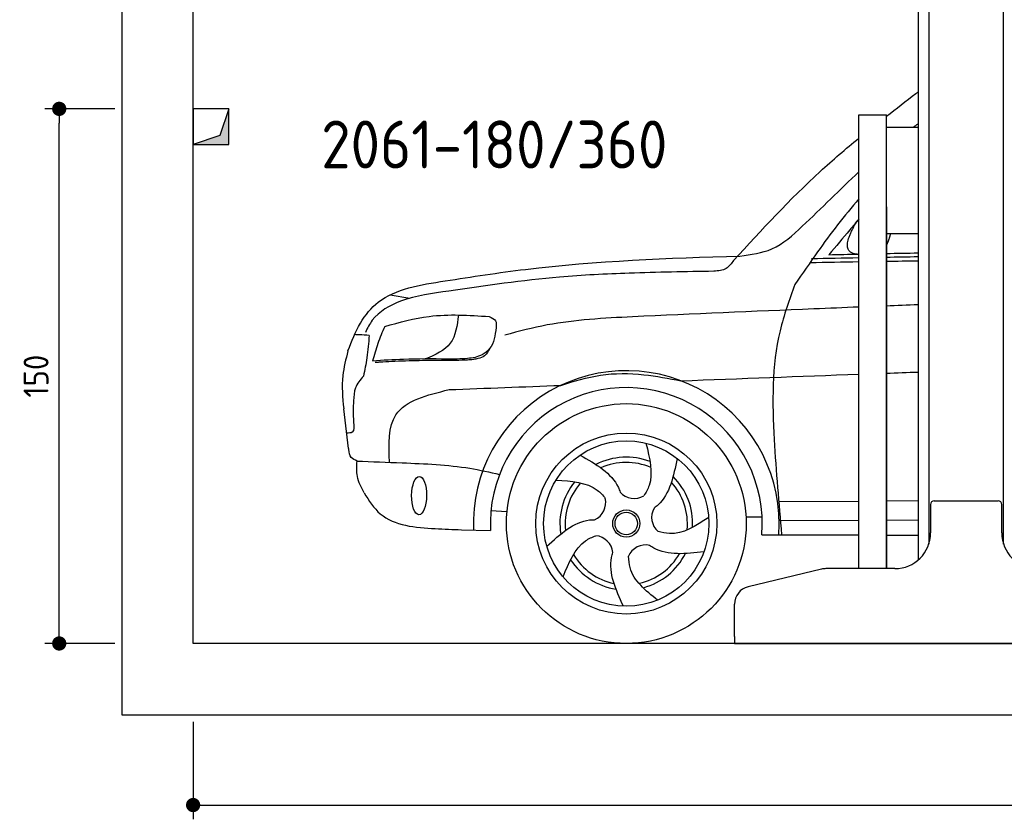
# Model space of a CAD drawing. Header units: millimetres. Extents: x -287 to 6264, y -493 to 4094.
# Tile 1 of 4: x -287 to 2476, y -493 to 1750. Entities that reach past the tile are written whole.
import ezdxf

# ---------------------------------------------------------------- set-up
doc = ezdxf.new("R2010")
doc.units = ezdxf.units.MM
for name, color, linetype in [('4', 3, 'Continuous'), ('5', 3, 'Continuous'), ('breakthrough', 1, 'Continuous'), ('Car', 10, 'Continuous')]:
    doc.layers.add(name, color=color, linetype=linetype)
doc.styles.get("Standard").update_dxf_attribs({"font": 'ISOCP.SHX'})
doc.dimstyles.new('GEN-ISO$0', dxfattribs={"dimscale": 20, "dimtxt": 3.5, "dimasz": 2, "dimexe": 2, "dimexo": 1, "dimgap": 1.5, "dimtad": 1, "dimdec": 1, "dimlfac": 0.1, "dimdsep": 46, "dimtxsty": 'Standard', "dimblk": 'PUNKT', "dimcen": 2, "dimclrd": 256, "dimclre": 256, "dimclrt": 2, "dimadec": 0, "dimazin": 0, "dimtp": 0.1, "dimtm": 0.1, "dimtfac": 0.71, "dimtdec": 1, "dimtmove": 2, "dimatfit": 3, "dimldrblk": 'PUNKT', "dimfxl": 0, "dimtolj": 1, "dimarcsym": 0})

# ---------------------------------------------------------------- blocks, each defined once
blk = doc.blocks.new('PUNKT')
at = {"layer": '4', "color": 0, "linetype": 'ByBlock'}
blk.add_line((-0.5, 0), (-1, 0), dxfattribs=at)
at = {"layer": '4', "color": 0, "linetype": 'ByBlock', "const_width": 0.5}
blk.add_lwpolyline([(-0.25, 0, 1), (0.25, 0, 1)], format="xyb", close=True, dxfattribs=at)
blk = doc.blocks.new('*D11')
at = {"layer": '5', "lineweight": -2}
for p, q in [((200, -220), (200, -493.3)), ((5400, -220), (5400, -493.3)), ((240, -453.3), (5360, -453.3))]:
    blk.add_line(p, q, dxfattribs=at)
at = {"layer": 'DEFPOINTS', "color": 0}
for p in [(200, -200), (5400, -200), (5400, -453.3)]:
    blk.add_point(p, dxfattribs=at)
at = {"layer": '5', "lineweight": -2, "xscale": 40, "yscale": 40, "zscale": 40, "rotation": 180}
blk.add_blockref('PUNKT', (200, -453.3), dxfattribs=at)
at = {"layer": '5', "lineweight": -2, "xscale": 40, "yscale": 40, "zscale": 40}
blk.add_blockref('PUNKT', (5400, -453.3), dxfattribs=at)
at = {"layer": '5', "color": 2, "insert": (2800, -388.3), "char_height": 70, "attachment_point": 5}
blk.add_mtext('\\A1;520', dxfattribs=at)
blk = doc.blocks.new('*D3')
at = {"layer": '5', "lineweight": -2}
for p, q in [((-20, 1500), (-215.7, 1500)), ((-175.7, 40), (-175.7, 1460)), ((-20, 0), (-215.7, 0))]:
    blk.add_line(p, q, dxfattribs=at)
at = {"layer": 'DEFPOINTS', "color": 0}
for p in [(-175.7, 1500), (0, 1500), (0, 0)]:
    blk.add_point(p, dxfattribs=at)
at = {"layer": '5', "lineweight": -2, "xscale": 40, "yscale": 40, "zscale": 40}
for p, rotation in [((-175.7, 1500), 90), ((-175.7, 0), 270)]:
    blk.add_blockref('PUNKT', p, dxfattribs=dict(at, rotation=rotation))
at = {"layer": '5', "color": 2, "insert": (-240.7, 750), "char_height": 70, "attachment_point": 5, "rotation": 90}
blk.add_mtext('\\A1;150', dxfattribs=at)

msp = doc.modelspace()

# ---------------------------------------------------------------- linework, layer by layer
for p, q in [((2264.07, 3110), (2264.07, 278.78)), ((2474.07, 278.78), (2474.07, 3110)), ((2234.07, 1810), (2234.07, 234.01)), ((2068.07, 210), (2068.07, 1483)), ((2068.07, 1483), (2145.07, 1483)), ((2145.07, 210), (2145.07, 1483)), ((2145.07, 1449.04), (2234.07, 1449.04)), ((2145.07, 1225), (2145.07, 210)), ((2145.07, 1150), (2234.07, 1150)), ((2269.07, 390), (2269.07, 310)), ((2279.07, 400), (2459.07, 400)), ((2469.07, 310), (2469.07, 390)), ((1963.32, 208.62), (1757.4, 159.2)), ((2169.07, 210), (1974.98, 210)), ((1719.07, 20), (1719.07, 110.58)), ((1719.07, 20), (1719.07, 0)), ((1719.07, 0), (1994.07, 0)), ((1994.07, 0), (3024.07, 0))]:
    msp.add_line(p, q)
msp.add_lwpolyline([(5600, 0), (5600, 3800), (0, 3800), (0, -200), (5600, -200), (5698.53, -200), (5718.66, -152.06), (5691.11, -84.27), (5726.08, -50.37), (5711.24, 0), (200, 0), (200, 3600), (5400, 3600), (5400, 0)])
for centre, radius, start, end in [((2279.07, 390), 10, 90, 180), ((2459.07, 390), 10, 0, 90), ((2169.07, 310), 100, 270, 0), ((2569.07, 310), 100, 180, 270), ((1974.98, 160), 50, 90, 103.49573), ((1769.07, 110.58), 50, 103.49573, 180)]:
    msp.add_arc(centre, radius, start, end)
at = {"layer": 'breakthrough'}
for p, q in [((300, 1500), (274.52, 1425.48)), ((300, 1500), (274.52, 1425.48)), ((274.52, 1425.48), (200, 1400))]:
    msp.add_line(p, q, dxfattribs=at)
msp.add_lwpolyline([(200, 1400), (300, 1400), (300, 1500), (200, 1500)], close=True, dxfattribs=at)
msp.add_lwpolyline([(200, 1400), (300, 1400), (300, 1500), (200, 1500)], close=True, dxfattribs=at)
for points in [[(300, 1400), (300, 1500), (274.52, 1425.48)], [(300, 1400), (300, 1500), (274.52, 1425.48)], [(200, 1400), (300, 1400), (274.52, 1425.48)]]:
    msp.add_solid(points, dxfattribs=at)
at = {"layer": 'Car'}
for p, q in [((752.99, 978.46), (807.6, 968.39)), ((636.09, 547.19), (622.63, 658.31)), ((1843.04, 398.34), (2068.07, 399.71)), ((2145.07, 400.17), (2234.07, 400.71)), ((1035.65, 372.94), (1080.65, 370.09)), ((1751.22, 355.55), (1796.41, 355.2)), ((1844.29, 344.88), (2068.07, 345.82)), ((2145.07, 346.14), (2234.07, 346.51)), ((952.7, 319.08), (1034.41, 316.94)), ((1795.57, 304.97), (2068.07, 304.47)), ((2145.07, 304.32), (2234.07, 304.16))]:
    msp.add_line(p, q, dxfattribs=at)
for centre, radius in [((1415.37, 336.45), 336.4), ((1415.37, 336.45), 254), ((1415.39, 336.48), 231.91), ((1415.39, 336.48), 38.18), ((1415.39, 336.48), 31.57)]:
    msp.add_circle(centre, radius, dxfattribs=at)
for centre, radius, start, end in [((1415.37, 336.45), 429.01, 355.78001, 182.28924), ((1415.39, 336.48), 381.48, 355.26335, 182.93572), ((1415.39, 336.48), 186.23, 69.03526, 117.17302), ((1415.39, 336.48), 171.52, 66.36219, 114.50791), ((1415.39, 336.48), 186.23, 141.03458, 189.16313), ((1415.39, 336.48), 171.52, 138.36246, 186.49767), ((1415.39, 336.48), 171.52, 354.34898, 42.50218), ((1415.39, 336.48), 186.23, 357.02322, 45.16834), ((1437.44, 459.14), 52.29, 221.4441, 301.20291), ((1305.54, 395.35), 52.29, 293.4441, 13.20291), ((1538.87, 353.41), 52.29, 149.4441, 229.20291), ((1325.45, 250.2), 52.29, 5.4441, 85.20291), ((1469.65, 224.27), 52.29, 77.4441, 157.20291), ((1415.39, 336.48), 171.52, 210.34942, 258.48561), ((1415.39, 336.48), 171.52, 282.34109, 330.48839), ((1415.39, 336.48), 186.23, 285.01511, 333.15554), ((1415.39, 336.48), 186.23, 213.02213, 261.15233)]:
    msp.add_arc(centre, radius, start, end, dxfattribs=at)
msp.add_ellipse((834, 415.08), major_axis=(-0.64, -53.81), ratio=0.3890204, dxfattribs=at)
for points, degree in [([(2227.67, 1543.12), (2229.8, 1544.53), (2231.93, 1545.93), (2234.07, 1547.33)], 3), ([(2145.07, 1479.22), (2172.48, 1500.65), (2200.08, 1521.89), (2227.67, 1543.12)], 3), ([(2221.23, 1449.04), (2225.5, 1452.14), (2229.78, 1455.23), (2234.07, 1458.31)], 3), ([(2051.6, 1164.64), (2057.07, 1178.71), (2068.07, 1188.82)], 2), ([(2068.07, 1091.53), (2013.29, 1092.83), (2051.6, 1164.64)], 2), ([(2145.07, 1115.46), (2153.08, 1132.98), (2157.32, 1150)], 2), ([(1934.97, 1080.27), (1979.33, 1081.08), (2023.7, 1081.88), (2068.07, 1082.67)], 3), ([(1983.92, 1090.83), (2011.97, 1091.42), (2040.02, 1092), (2068.07, 1092.59)], 3), ([(2145.07, 1094.19), (2174.73, 1094.8), (2204.4, 1095.41), (2234.07, 1096.01)], 3), ([(2145.07, 1084.03), (2174.73, 1084.55), (2204.4, 1085.06), (2234.07, 1085.56)], 3), ([(1931.2, 1069.07), (1976.82, 1069.82), (2022.44, 1070.58), (2068.07, 1071.32)], 3), ([(2145.07, 1072.56), (2174.73, 1073.03), (2204.4, 1073.49), (2234.07, 1073.94)], 3), ([(2234.07, 950.16), (2204.4, 949.06), (2174.73, 947.93), (2145.07, 946.79)], 3), ([(1568.82, 737.08), (1735.22, 743.38), (1901.64, 749.6), (2068.07, 755.68)], 3), ([(2145.07, 758.48), (2174.73, 759.55), (2204.4, 760.62), (2234.07, 761.69)], 3), ([(917.96, 712.16), (1022.59, 716.19), (1127.22, 720.22), (1231.85, 724.23)], 3), ([(636.09, 547.19), (636.25, 546.15), (636.4, 545.11), (636.56, 544.08)], 3), ([(1103.65, 462.94), (1103.66, 462.94), (1103.67, 462.93), (1103.67, 462.93)], 3)]:
    msp.add_open_spline(points, degree=degree, dxfattribs=at)
for points, knots in [([(1716.58, 1074.62), (1795.33, 1160.35), (1906.46, 1281.33), (2031.08, 1387.58), (2068.07, 1417.81)], [0, 0, 0, 0, 348.5043681, 491.8024558, 491.8024558, 491.8024558, 491.8024558]), ([(1734.03, 1087.04), (1765.18, 1091.04), (1832.24, 1099.64), (1938.51, 1196.48), (2014.9, 1273.66), (2068.07, 1322.93)], [0, 0, 0, 0, 92.0884959, 198.2444309, 417.2873645, 417.2873645, 417.2873645, 417.2873645]), ([(2068.07, 1247.38), (2026.7, 1200.17), (1966.1, 1120.28), (1909.64, 1038.01), (1888.71, 1007.52)], [365.9300936, 365.9300936, 365.9300936, 365.9300936, 554.4063227, 665.4211075, 665.4211075, 665.4211075, 665.4211075]), ([(2068.07, 1191.52), (2059.55, 1181.12), (2031.81, 1147.32), (2003.52, 1113.94), (1983.92, 1090.83)], [275.0467514, 275.0467514, 275.0467514, 275.0467514, 315.3745081, 406.2819985, 406.2819985, 406.2819985, 406.2819985]), ([(907.27, 1017.32), (982.27, 1028.93), (1255.91, 1071.3), (1532.85, 1081.22), (1734.03, 1087.04)], [0, 0, 0, 0, 227.5687227, 830.2991199, 830.2991199, 830.2991199, 830.2991199]), ([(634.48, 820.62), (654.6, 876.23), (708.5, 985.96), (837.36, 1006.29), (907.27, 1017.32)], [67.5615512, 67.5615512, 67.5615512, 67.5615512, 233.5736576, 430.399521, 430.399521, 430.399521, 430.399521]), ([(2068.07, 943.78), (2025.86, 942.11), (1814.08, 933.52), (1602.38, 924.04), (1432.86, 916.45)], [2717.2106019, 2717.2106019, 2717.2106019, 2717.2106019, 2843.9127957, 3352.9930837, 3352.9930837, 3352.9930837, 3352.9930837]), ([(634.48, 820.62), (628.58, 797.7), (614.85, 744.38), (619.04, 689.63), (622.63, 658.31)], [0, 0, 0, 0, 70.4891236, 164.0383853, 164.0383853, 164.0383853, 164.0383853]), ([(1470.68, 561.69), (1481.11, 519.95), (1494.46, 466.53), (1470.8, 423.52), (1464.53, 414.42)], [0, 0, 0, 0, 119.1791326, 152.5469721, 152.5469721, 152.5469721, 152.5469721]), ([(1285.76, 528.8), (1329.95, 503.6), (1378.7, 475.8), (1396.77, 429.04), (1398.25, 424.54)], [0, 0, 0, 0, 140.8622067, 155.3882995, 155.3882995, 155.3882995, 155.3882995]), ([(659.84, 511.82), (702.05, 510.18), (807.7, 506.08), (942.42, 500.74), (1032.02, 480.72), (1059.53, 474.02)], [0, 0, 0, 0, 126.8428352, 317.4538295, 402.2892219, 402.2892219, 402.2892219, 402.2892219]), ([(1558.24, 519.16), (1547.93, 469.34), (1536.55, 414.36), (1497.64, 382.73), (1493.8, 379.92)], [0, 0, 0, 0, 140.8622067, 155.4442611, 155.4442611, 155.4442611, 155.4442611]), ([(1218.24, 458.67), (1261.16, 455.69), (1316.13, 451.87), (1349.73, 416.04), (1356.46, 407.24)], [0, 0, 0, 0, 119.1791326, 152.6274313, 152.6274313, 152.6274313, 152.6274313]), ([(1192.38, 272.63), (1230.01, 306.87), (1271.53, 344.66), (1321.6, 347.38), (1326.36, 347.39)], [0, 0, 0, 0, 140.8622067, 155.4424607, 155.4424607, 155.4424607, 155.4424607]), ([(1238.22, 186.75), (1254.32, 226.65), (1274.93, 277.74), (1319.39, 298.62), (1329.83, 302.3)], [0, 0, 0, 0, 119.1791326, 152.6166337, 152.6166337, 152.6166337, 152.6166337]), ([(1407.17, 104.66), (1386.23, 151.03), (1363.1, 202.22), (1376.02, 250.71), (1377.49, 255.27)], [0, 0, 0, 0, 140.8622067, 155.5316538, 155.5316538, 155.5316538, 155.5316538]), ([(1633.28, 257.03), (1582.71, 251.44), (1526.88, 245.27), (1484.75, 272.54), (1480.87, 275.34)], [0, 0, 0, 0, 140.8622067, 155.5326195, 155.5326195, 155.5326195, 155.5326195])]:
    msp.add_open_spline(points, degree=3, knots=knots, dxfattribs=at)
for points in [[(1716.58, 1074.62), (1695.71, 1052.03), (1661.21, 1044.31)], [(1661.21, 1044.31), (1423.25, 1038.94), (1228.19, 1027.81), (917.24, 988.81)], [(1888.71, 1007.52), (1846.8, 877.47), (1830.41, 572.17), (1851.31, 304.87)], [(917.24, 988.81), (782.28, 960.01), (702.7, 906.8), (683.29, 872.92)], [(737.62, 889.59), (862.54, 917.83), (1030.68, 917.27)], [(944.35, 921.59), (921.63, 842.32), (852, 798.25)], [(1030.68, 917.27), (1048.33, 905.4), (1050.06, 886.18)], [(1432.86, 916.45), (1193.69, 893.58), (1074.91, 865.25)], [(737.62, 889.59), (718.14, 841.29), (703.69, 792.34)], [(1050.06, 886.18), (1032.05, 827.18), (1010.94, 809.99), (969.79, 799.5), (912.3, 798.06)], [(693.82, 864.25), (666.53, 866.13), (653.03, 866.5)], [(693.82, 864.25), (687.6, 801.6), (677.92, 749.91)], [(1032.02, 827.13), (1017.94, 807.32), (999.49, 799.42), (986.72, 796.69), (969.6, 795.2), (954.7, 794.45)], [(912.3, 798.06), (790.49, 797.16), (703.69, 792.34)], [(732.14, 789.64), (721.46, 788.97), (710.84, 788.26)], [(954.7, 794.45), (882.02, 793.82), (805.86, 792.85), (766.03, 791.16), (732.14, 789.64)], [(677.92, 749.91), (655.5, 717), (650.02, 681.08)], [(1231.85, 724.23), (1342.85, 752.84), (1464.64, 753.95), (1568.82, 737.08)], [(650.02, 681.08), (650.36, 620.57), (646.46, 592.88), (630.89, 590.08)], [(659.84, 511.82), (643.51, 521.8), (636.56, 544.08)], [(679.53, 422.62), (661.14, 468.41), (659.84, 511.82)], [(679.53, 422.62), (725.22, 363.7), (879.23, 322.21), (952.7, 319.08)], [(1646.68, 353.45), (1536.32, 308.45), (1504.7, 313.83)], [(1503.01, 121.72), (1426.11, 212.77), (1421.45, 244.53)]]:
    msp.add_spline(points, degree=3, dxfattribs=at)
at = {"layer": 'Car', "end_tangent": (0.9999994, -0.0010501)}
msp.add_spline([(750.56, 508.29), (769.18, 641.85), (917.96, 712.16)], degree=3, dxfattribs=at)

# ---------------------------------------------------------------- texts
msp.add_text('2061-180/360', height=134.4).set_placement((559.31, 1332.82))

# ---------------------------------------------------------------- dimensions: what is measured, and where the dimension line sits
at = {"layer": '5'}
dim = msp.add_linear_dim(base=(-175.68, 1500), p1=(0, 0), p2=(0, 1500), angle=90, dimstyle='GEN-ISO$0', override={"dimlfac": 0.1}, dxfattribs=at)
dim.commit()
dim.dimension.update_dxf_attribs({"geometry": '*D3', "text_midpoint": (-240.68, 750)})
dim = msp.add_linear_dim(base=(5400, -453.28), p1=(200, -200), p2=(5400, -200), dimstyle='GEN-ISO$0', override={"dimlfac": 0.1}, dxfattribs=at)
dim.commit()
dim.dimension.update_dxf_attribs({"geometry": '*D11', "text_midpoint": (2800, -388.27)})

doc.saveas('drawing.dxf')
